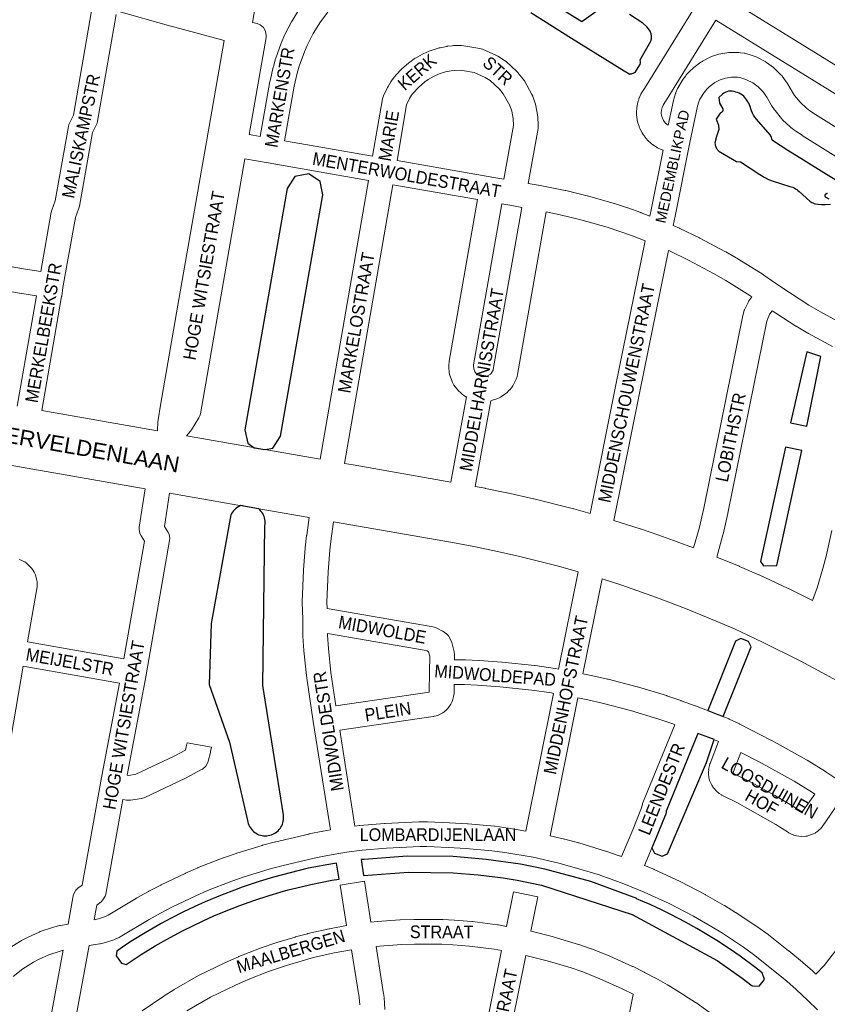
# Model space of a CAD drawing. Header units: metres. Extents: x 123817 to 142006, y 393105 to 406084.
# Tile 24 of 138: x 127737 to 128227, y 399973 to 400571. Entities that reach past the tile are written whole.
import ezdxf
from ezdxf.enums import TextEntityAlignment as Align

# ---------------------------------------------------------------- set-up
doc = ezdxf.new("R2010")
doc.units = ezdxf.units.M
doc.header["$MEASUREMENT"] = 0
doc.styles.add('Style-Arial', font='arial.ttf')

msp = doc.modelspace()

# ---------------------------------------------------------------- linework, layer by layer
at = {"color": 191, "linetype": 'Continuous', "lineweight": 0, "flags": 128}
for points in [[(127904.94, 400722.07), (127878.24, 400569.17)], [(128160.77, 400587.24), (128265.66, 400522.45), (128267.11, 400521.28), (128269.27, 400519.05), (128269.63, 400518.65), (128269.94, 400518.25), (128271.19, 400516.54), (128290.03, 400546.87), (128294.03, 400554.32), (128294.5, 400555.08), (128346.67, 400629.45)], [(128119.26, 400451.65), (128119.77, 400454.32), (128119.79, 400454.43), (128127.33, 400491.63), (128124.76, 400492.71), (128123.9, 400493.13), (128123.59, 400493.32), (128121.1, 400494.92), (128120.06, 400495.73), (128117.89, 400497.74), (128117.25, 400498.42), (128117.01, 400498.72), (128115.22, 400501.08), (128114.52, 400502.2), (128113.18, 400504.84), (128112.82, 400505.67), (128112.69, 400506.06), (128111.83, 400508.89), (128111.56, 400510.18), (128111.21, 400513.12), (128111.16, 400514), (128111.24, 400514.44), (128111.17, 400514.44), (128111.34, 400517.39), (128111.54, 400518.69), (128112.22, 400521.57), (128112.47, 400522.4), (128112.64, 400522.82), (128113.82, 400525.53), (128114.45, 400526.69), (128116.02, 400529.05), (128146.51, 400578.42)], [(128248.85, 400495.04), (128219.72, 400513.27), (128216.24, 400515.54), (128214.32, 400517.03), (128210.45, 400520.69), (128207.08, 400524.82), (128205.71, 400526.87), (128203.02, 400531.58), (128202.58, 400532.27), (128199.53, 400536.46), (128199.21, 400536.88), (128198.78, 400537.34), (128195.13, 400541.02), (128194.25, 400541.77), (128190.08, 400544.84), (128189.39, 400545.29), (128189.1, 400545.45), (128184.5, 400547.84), (128183.71, 400548.2), (128181.29, 400549.12), (128180.67, 400549.32), (128177.51, 400550.22), (128176.77, 400550.39), (128176.53, 400550.43), (128174.15, 400550.77), (128173.21, 400550.85), (128168.4, 400550.93), (128167.16, 400550.85), (128162.4, 400550.14), (128162.21, 400550.11), (128161.19, 400549.85), (128156.61, 400548.37), (128155.46, 400547.88), (128151.2, 400545.66), (128150.92, 400545.5), (128150.16, 400545), (128145.92, 400541.82), (128145.25, 400541.25), (128143.45, 400539.54), (128143.03, 400539.1), (128141.37, 400537.25), (128141.22, 400537.07), (128140.99, 400536.78), (128139.48, 400534.8), (128138.98, 400534.05), (128136.48, 400529.75), (128136.07, 400528.95), (128135.08, 400526.66), (128134.92, 400526.26), (128134.83, 400525.98), (128133.74, 400522.61), (128133.54, 400521.84), (128130.43, 400506.76), (128129.77, 400507.18), (128128.58, 400508.29), (128127.59, 400509.59), (128126.85, 400511.05), (128126.38, 400512.61), (128126.19, 400514.23), (128126.28, 400515.86), (128126.66, 400517.45), (128127.31, 400518.95), (128128.58, 400520.86), (128128.71, 400521.07), (128159.27, 400570.53), (128256.98, 400510.18)], [(128133.44, 400445.89), (128134.5, 400451.5), (128143.56, 400496.21), (128148.15, 400518.41), (128149, 400521.05), (128149.66, 400522.58), (128151.71, 400526.1), (128152.76, 400527.48), (128154.01, 400528.88), (128155.28, 400530.09), (128158.68, 400532.64), (128161.85, 400534.29), (128165.23, 400535.4), (128168.76, 400535.92), (128172.48, 400535.86), (128173.9, 400535.65), (128176.26, 400534.98), (128177.97, 400534.33), (128181.66, 400532.41), (128184.9, 400530.03), (128187.74, 400527.18), (128190.2, 400523.79), (128192.81, 400519.21), (128193.08, 400518.77), (128194.8, 400516.2), (128195.23, 400515.61), (128199.14, 400510.82), (128199.2, 400510.75), (128199.8, 400510.12), (128204.29, 400505.87), (128204.84, 400505.4), (128207.29, 400503.51), (128207.77, 400503.16), (128211.56, 400500.68), (128211.69, 400500.59), (128241.22, 400482.12)], [(127766.32, 400022.06), (127769.47, 400039.15), (127769.8, 400040.35)], [(127783.7, 400033.6), (127782.88, 400029.17), (127782.06, 400024.71)], [(127761.74, 399912.91), (127761.77, 399914.13), (127762.36, 399918.09), (127779.17, 400009.06)], [(127747.09, 399908.08), (127747.05, 399908.25), (127746.79, 399910.05), (127746.71, 399911.14), (127746.73, 399911.28), (127746.71, 399911.28), (127746.78, 399914.91), (127746.86, 399915.88), (127747.55, 399920.44), (127747.59, 399920.69), (127763.38, 400006.15)]]:
    msp.add_lwpolyline(points, dxfattribs=at)
at = {"color": 9, "linetype": 'Continuous', "lineweight": 0, "flags": 128}
for points in [[(127749.68, 400418), (127740.53, 400419.4), (127686.6, 400428.77), (127686.18, 400429.23), (127685.62, 400430.29), (127685.52, 400431.48), (127714.58, 400598.15), (127716.15, 400597.66), (127716.43, 400597.59), (127767.73, 400583.88), (127781.07, 400580.23), (127780.6, 400576.21), (127769.63, 400512.9), (127767.18, 400508), (127766.85, 400507.22), (127766.51, 400505.96), (127758.55, 400460.9), (127756.48, 400455.22), (127756.48, 400455.21), (127756.14, 400453.97), (127749.68, 400418)], [(127795.69, 400576.16), (127828.66, 400566.89), (127828.73, 400566.87), (127828.76, 400566.86), (127860.96, 400558.25), (127850.44, 400497.98), (127832.88, 400397.53), (127832.88, 400397.53), (127832.88, 400397.53), (127822.29, 400336.98), (127822.28, 400336.87), (127820.87, 400328.05), (127820.78, 400327.05), (127820.64, 400321.37)], [(127906.98, 400577.75), (127902.15, 400570.04), (127901.84, 400569.48), (127897.9, 400561.81), (127897.69, 400561.36), (127895.78, 400556.94), (127895.61, 400556.53), (127895.61, 400556.51), (127892.34, 400547.44), (127892.19, 400547), (127890.84, 400542.37), (127890.73, 400541.95), (127888.82, 400533.65), (127888.74, 400533.26), (127882.91, 400499.93), (127876.18, 400501.1), (127886.44, 400559.9), (127886.55, 400561.19), (127886.1, 400563.76), (127884.8, 400566.01), (127882.8, 400567.69), (127880.98, 400568.44), (127878.24, 400569.17)], [(128119.26, 400451.65), (128113.98, 400453.69), (128113.77, 400453.77), (128105.88, 400456.55), (128105.71, 400456.61), (128097.77, 400459.2), (128097.51, 400459.27), (128081.44, 400463.88), (128081.14, 400463.96), (128068.19, 400467.09), (128067.89, 400467.16), (128051.71, 400470.36), (128051.55, 400470.39), (128051.53, 400470.4), (128045.49, 400471.45), (128051.41, 400504.82), (128051.52, 400506.13), (128051.51, 400506.5), (128051.24, 400512.05), (128051.11, 400513.12), (128050.05, 400518.58), (128049.79, 400519.56), (128048.22, 400524.16), (128048.17, 400524.31), (128047.68, 400525.39), (128043.1, 400533.62), (128042.43, 400534.63), (128039.44, 400538.42), (128039.3, 400538.59), (128038.63, 400539.29), (128032.05, 400545.35), (128031.06, 400546.12), (128027.02, 400548.74), (128026.69, 400548.95), (128025.86, 400549.36), (128017.69, 400552.82), (128016.07, 400553.29), (128016.04, 400553.3), (128006.3, 400554.98), (128005, 400555.09), (128000.12, 400555.07), (127999.3, 400555.03), (127996.67, 400554.73), (127996.22, 400554.66), (127996.01, 400554.62), (127991.99, 400553.79), (127991.38, 400553.64), (127986.53, 400552.2), (127985.43, 400551.78), (127981.78, 400550.04), (127981.41, 400549.85), (127977.06, 400547.48), (127976.9, 400547.39), (127976.26, 400546.97), (127973.62, 400545.07), (127973.11, 400544.66), (127968.62, 400540.77), (127967.94, 400540.1), (127964.02, 400535.72), (127963.87, 400535.54), (127963.59, 400535.19), (127962.45, 400533.66), (127962.03, 400533.03), (127960.42, 400530.33), (127960.1, 400529.74), (127957.67, 400524.7), (127957.37, 400524), (127957.03, 400522.7), (127951.08, 400488), (127897.69, 400497.34), (127903.48, 400530.48), (127905.3, 400538.38), (127906.52, 400542.57), (127909.64, 400551.2), (127911.36, 400555.18), (127915.04, 400562.35), (127919.54, 400569.54), (127923.81, 400575.33)], [(127750.29, 400333.69), (127762.39, 400402.76), (127762.43, 400403), (127763.18, 400408.3), (127770.79, 400450.68), (127772.87, 400456.37), (127772.87, 400456.38), (127773.21, 400457.64), (127781.09, 400502.28), (127783.54, 400507.19), (127783.88, 400507.97), (127784.22, 400509.25), (127795.41, 400573.86)], [(128030.72, 400474.01), (128024.59, 400475.07), (127965.85, 400485.4), (127971.64, 400519.13), (127973.47, 400522.92), (127974.71, 400525.01), (127975.43, 400525.97), (127978.8, 400529.75), (127982.68, 400533.11), (127984.66, 400534.54), (127988.41, 400536.59), (127991.35, 400537.99), (127995.33, 400539.17), (127998.7, 400539.86), (128000.58, 400540.07), (128004.4, 400540.09), (128012.64, 400538.66), (128019.4, 400535.8), (128022.35, 400533.89), (128028.04, 400528.66), (128030.29, 400525.81), (128034.24, 400518.69), (128035.42, 400515.21), (128036.29, 400510.78), (128036.49, 400506.61), (128030.72, 400474.01)], [(127919.18, 400304.14), (127948.53, 400473.22), (127887.72, 400483.86), (127873.6, 400486.33), (127857.32, 400393.26), (127857.32, 400393.26), (127857.32, 400393.26), (127846.57, 400331.73), (127846.23, 400330.46), (127845.6, 400329.14), (127841.28, 400322), (127840.6, 400321.06), (127840.47, 400320.91), (127838.17, 400318.31)], [(127933.96, 400301.55), (127963.3, 400470.62), (128014.62, 400461.6), (127997.5, 400363.6), (127997.42, 400362.98), (127997.27, 400361.33), (127997.36, 400361.33), (127997.24, 400360.67), (127997.27, 400359.98), (127997.58, 400356.69), (127997.96, 400354.92), (127999.04, 400351.81), (127999.08, 400351.7), (127999.6, 400350.57), (128000.42, 400349.13), (128001.19, 400348.01), (128003.31, 400345.49), (128003.31, 400345.48), (128004.27, 400344.53), (128005.55, 400343.47), (128006.28, 400342.94), (128007.67, 400342.04), (128007.91, 400341.9), (127998.49, 400290.26)], [(128018.02, 400354.15), (128017.51, 400354.2), (128016.98, 400354.31), (128015.2, 400355.04), (128014.77, 400355.31), (128014.37, 400355.64), (128013.13, 400357.12), (128012.99, 400357.37), (128012.43, 400358.98), (128012.27, 400360.68), (128012.33, 400361.33), (128029.4, 400459.02), (128035.52, 400457.96), (128041.56, 400456.91), (128024.28, 400358.57), (128024.15, 400358.19), (128023.22, 400356.5), (128022.89, 400356.1), (128022.52, 400355.74), (128021.1, 400354.81), (128019.71, 400354.32), (128018.02, 400354.15)], [(128082.97, 400271.2), (128098.4, 400348.18), (128098.41, 400348.2), (128116.36, 400436.69), (128108.67, 400439.66), (128100.98, 400442.37), (128093.25, 400444.89), (128077.46, 400449.42), (128064.82, 400452.47), (128056.31, 400454.16), (128038.96, 400355.42), (128038.68, 400354.34), (128038.16, 400352.77), (128038.1, 400352.59), (128037.61, 400351.53), (128036.02, 400348.64), (128035.25, 400347.51), (128034.2, 400346.24), (128034.15, 400346.17), (128033.59, 400345.57), (128032.39, 400344.43), (128031.33, 400343.58), (128028.57, 400341.77), (128028.21, 400341.54), (128026.95, 400340.97), (128023.84, 400339.87), (128022.73, 400339.58), (128013.25, 400287.58)], [(128133.44, 400445.89), (128137.19, 400444.26), (128137.46, 400444.14), (128149.32, 400438.42), (128149.59, 400438.28), (128165.1, 400430.03), (128165.32, 400429.91), (128172.93, 400425.52), (128172.94, 400425.52), (128173.15, 400425.39), (128188.06, 400416.1), (128188.41, 400415.87), (128195.68, 400410.76), (128203.91, 400405.21), (128215.73, 400397.64), (128222.7, 400393.51), (128237.15, 400385.64)], [(128097.42, 400266.94), (128113.11, 400345.22), (128130.47, 400430.82), (128131.08, 400430.56), (128142.68, 400424.97), (128157.94, 400416.85), (128165.33, 400412.59), (128179.95, 400403.48), (128181.04, 400402.72), (128179.35, 400400.27), (128178.79, 400399.29), (128176.97, 400395.56), (128176.67, 400394.85), (128176.55, 400394.47), (128175.79, 400391.97), (128175.61, 400391.28), (128151.95, 400274.44), (128149.11, 400262.05), (128145.81, 400250.25)], [(127735.52, 400336.27), (127747.24, 400403.2), (127738.19, 400404.58), (127738.04, 400404.6), (127692.93, 400412.44), (127692.84, 400411.57), (127681.33, 400345.72)], [(128159.84, 400244.72), (128163.61, 400258.19), (128163.69, 400258.53), (128166.59, 400271.18), (128166.63, 400271.37), (128190.24, 400387.95), (128190.73, 400389.54), (128192.03, 400392.23), (128193.39, 400394.21), (128195.59, 400392.73), (128195.74, 400392.63), (128207.75, 400384.93), (128207.97, 400384.79), (128215.17, 400380.53), (128215.24, 400380.49), (128215.41, 400380.4), (128230.11, 400372.4)], [(127736.61, 400243.33), (127737.81, 400242.88), (127738.99, 400242.33), (127739.55, 400242.04), (127739.99, 400241.76), (127741.07, 400241.03), (127742.38, 400239.91), (127744.15, 400238), (127744.39, 400237.73), (127745.16, 400236.61), (127745.81, 400235.48), (127746.34, 400234.34), (127746.48, 400233.9), (127747.22, 400231.41), (127747.51, 400229.71), (127747.58, 400228.41), (127747.6, 400227.98), (127747.49, 400226.71), (127741.72, 400193.29), (127800.14, 400183.05), (127812.61, 400254.41), (127810.56, 400257.59), (127809.82, 400259.09), (127809.37, 400261.65), (127809.45, 400262.79), (127813.04, 400286.11)], [(127827.82, 400283.53), (127824.71, 400263.32), (127826.81, 400260.07), (127827.55, 400258.57), (127828, 400256.01), (127827.89, 400254.72), (127813.66, 400173.26), (127813.65, 400173.21), (127813.64, 400173.17), (127802.21, 400112.37), (127803.1, 400112.21), (127807.37, 400112.91), (127830.66, 400123.85), (127837.56, 400127.59), (127838.04, 400129.54), (127838.49, 400132.05), (127853.26, 400129.44), (127852.77, 400126.69), (127852.67, 400126.2), (127851.34, 400120.79), (127851.1, 400120.01), (127849.8, 400117.76), (127847.81, 400116.08), (127847.63, 400115.98), (127837.61, 400110.56), (127837.23, 400110.36), (127812.81, 400098.9), (127810.92, 400098.3), (127810.84, 400098.28), (127804.27, 400097.2), (127801.75, 400097.21), (127801.74, 400097.21), (127799.49, 400097.61), (127789.12, 400040.21), (127788.78, 400038.98), (127787.48, 400036.73), (127786.31, 400035.6), (127783.7, 400033.6)], [(127912.58, 400268.7), (127911.07, 400258.03), (127911.04, 400257.79), (127910.23, 400250.43), (127910.21, 400250.23), (127909.12, 400236.89), (127909.1, 400236.57), (127908.36, 400217.7), (127908.4, 400217.7), (127908.35, 400217.41), (127908.36, 400217.18), (127908.67, 400207.07), (127908.76, 400197.08), (127908.78, 400196.63), (127909.37, 400188.14), (127909.39, 400187.93), (127910.87, 400172.94), (127910.92, 400172.57), (127915.04, 400144.93), (127915.05, 400144.9), (127915.06, 400144.86), (127925.53, 400079.2), (127921.06, 400078.44), (127921.01, 400078.43), (127920.83, 400078.4), (127912.48, 400076.71), (127912.27, 400076.67), (127892.42, 400072.04), (127892.19, 400071.98), (127884.35, 400069.88), (127884.09, 400069.8), (127868.59, 400065.03), (127868.32, 400064.95), (127860.66, 400062.27), (127860.4, 400062.18), (127845.3, 400056.27), (127845.04, 400056.17), (127837.6, 400052.94), (127837.35, 400052.82), (127822.72, 400045.82), (127822.48, 400045.69), (127815.3, 400041.92), (127815.13, 400041.83), (127808.05, 400037.89), (127807.95, 400037.83), (127807.83, 400037.76), (127790.61, 400027.38), (127788.97, 400026.63), (127784.78, 400025.24), (127782.79, 400024.82), (127782.06, 400024.71)], [(127927.36, 400266.12), (127925.94, 400256.04), (127925.16, 400248.9), (127924.08, 400235.82), (127923.36, 400217.38), (127923.48, 400213.58), (127986.6, 400202.68), (127986.63, 400202.68), (127987.57, 400202.45), (127989.2, 400201.94), (127990.42, 400201.43), (127993.45, 400199.86), (127993.73, 400199.7), (127994.55, 400199.15), (127995.91, 400198.11), (127997.08, 400196.98), (127998.38, 400194.75), (127999.04, 400192.95), (127999.04, 400192.94), (127999.28, 400192.16), (128000.47, 400187.32), (128000.69, 400185.53), (128000.69, 400185.43), (128000.64, 400182.47), (128007.11, 400182.38), (128007.36, 400182.37), (128015.51, 400181.99), (128015.71, 400181.98), (128029.41, 400180.98), (128029.63, 400180.96), (128049.31, 400178.96), (128049.66, 400178.92), (128061.8, 400177.1), (128061.98, 400177.07), (128063.87, 400176.74), (128075.83, 400235.75)], [(128229.73, 400260.88), (128226.23, 400245.3), (128224.23, 400237.73), (128220.66, 400226.06), (128217.87, 400218.28)], [(128090.26, 400231.43), (128078.61, 400173.95), (128084.59, 400172.73), (128084.73, 400172.7), (128093.62, 400170.71), (128093.86, 400170.65), (128111.51, 400166.07), (128111.82, 400165.98), (128129.25, 400160.64), (128129.49, 400160.56), (128138.11, 400157.61), (128138.26, 400157.55), (128146.82, 400154.41), (128146.85, 400154.39), (128146.88, 400154.38), (128160.53, 400149.23), (128160.78, 400149.13), (128167.09, 400146.49), (128167.39, 400146.36), (128173.53, 400143.48), (128173.73, 400143.38), (128173.77, 400143.36), (128192.59, 400133.73), (128192.79, 400133.62), (128214.25, 400121.76), (128214.37, 400121.69), (128214.58, 400121.56), (128225.87, 400114.54), (128226.03, 400114.44), (128233.93, 400109.24)], [(127928.78, 400154.55), (127925.78, 400174.61), (127924.33, 400189.29), (127923.76, 400197.44), (127923.75, 400198.31), (127983.55, 400187.99), (127984.08, 400187.82), (127985.02, 400187.33), (127985.67, 400184.68), (127985.54, 400175.18), (127985.54, 400175.13), (127985.54, 400175.13), (127985.45, 400163.01), (127985.42, 400162.87), (127985.39, 400162.85), (127985.35, 400162.84), (127928.78, 400154.55)], [(127769.8, 400040.35), (127771.1, 400042.61), (127772.28, 400043.73), (127774.87, 400045.73), (127786.06, 400107.64), (127786.06, 400107.67), (127786.07, 400107.69), (127797.46, 400168.29), (127739.16, 400178.51), (127722.94, 400084.89)], [(128043.96, 400078.5), (128060.89, 400162.04), (128059.49, 400162.28), (128047.62, 400164.05), (128028.21, 400166.03), (128014.71, 400167.01), (128006.78, 400167.39), (128000.49, 400167.47), (128000.45, 400161.94), (128000.19, 400160.05), (127999.56, 400157.72), (127999.37, 400157.1), (127998.54, 400155.47), (127997.19, 400153.47), (127996.72, 400152.85), (127995.49, 400151.68), (127993.57, 400150.23), (127992.8, 400149.72), (127991.96, 400149.31), (127990.85, 400148.84), (127989.66, 400148.45), (127988.49, 400148.17), (127988.06, 400148.08), (127987.85, 400148.05), (127931.07, 400139.72), (127940.36, 400081.45), (127942.93, 400081.79), (127943.28, 400081.83), (127958.25, 400083.13), (127958.58, 400083.15), (127979.19, 400084.03), (127979.52, 400084.03), (127984.18, 400084.02), (127984.43, 400084.02), (127997.62, 400083.56), (127997.77, 400083.56), (128008.67, 400082.96), (128008.98, 400082.94), (128025.04, 400081.38), (128025.32, 400081.35), (128033.32, 400080.28), (128033.56, 400080.24), (128043.96, 400078.5)], [(128102.02, 400062.99), (128108.86, 400079.26), (128114.25, 400092.58), (128114.31, 400093.19), (128114.72, 400095), (128114.83, 400095.27), (128134.34, 400143.01), (128133.16, 400143.45), (128124.74, 400146.34), (128107.58, 400151.6), (128090.22, 400156.1), (128081.52, 400158.05), (128075.63, 400159.25), (128058.67, 400075.58), (128067.43, 400073.57), (128067.67, 400073.51), (128075.87, 400071.33), (128076.12, 400071.26), (128092.35, 400066.33), (128092.61, 400066.25), (128100.63, 400063.5), (128100.79, 400063.44), (128102.02, 400062.99)], [(128231.7, 400092.55), (128223.78, 400081.14), (128223.36, 400080.6), (128222.88, 400080.07), (128221.97, 400079.18), (128221.06, 400078.42), (128220.03, 400077.69), (128219.44, 400077.3), (128218.48, 400076.83), (128216.14, 400075.9), (128214.65, 400075.47), (128213.83, 400075.38), (128211.32, 400075.21), (128209.55, 400075.31), (128208.3, 400075.52), (128208.28, 400075.53), (128206.6, 400076.03), (128204.29, 400077.04), (128203.53, 400077.42), (128203.31, 400077.55), (128195.57, 400082.37), (128187.82, 400086.96), (128171.91, 400095.71), (128163.32, 400100.07), (128162.97, 400100.26), (128162.71, 400100.42), (128161.29, 400101.32), (128159.78, 400102.58), (128158.07, 400104.43), (128157.84, 400104.69), (128156.76, 400106.41), (128155.72, 400108.7), (128155.49, 400109.24), (128155.09, 400110.97), (128154.81, 400113.48), (128154.76, 400114.31), (128155.03, 400115.83), (128154.92, 400115.84), (128155.43, 400118.31), (128155.73, 400119.34), (128155.77, 400119.44), (128160.86, 400132.84), (128155.11, 400135.24), (128148.41, 400137.77), (128129.12, 400090.6), (128129.06, 400090), (128128.65, 400088.19), (128128.55, 400087.95), (128122.74, 400073.58), (128122.7, 400073.49), (128116, 400057.55), (128121.58, 400055.28), (128121.89, 400055.14), (128137.32, 400048.01), (128137.64, 400047.86), (128152.71, 400040.01), (128152.98, 400039.87), (128164.41, 400033.33), (128164.43, 400033.31), (128164.6, 400033.21), (128171.23, 400029.16), (128171.47, 400029), (128184.42, 400020.39), (128184.65, 400020.22), (128190.96, 400015.67), (128191.19, 400015.49), (128203.43, 400005.9), (128203.58, 400005.78), (128211.91, 399998.89), (128212.08, 399998.74), (128217.93, 399993.59), (128218.09, 399993.44), (128220.01, 399991.65)], [(128211.51, 400090.26), (128210.77, 400090.58), (128203.43, 400095.15), (128203.29, 400095.23), (128195.37, 400099.93), (128195.3, 400099.97), (128195.16, 400100.05), (128179.03, 400108.92), (128178.81, 400109.03), (128170.43, 400113.29), (128170.14, 400113.47), (128169.92, 400113.71), (128169.86, 400113.83), (128169.85, 400113.95), (128170, 400114.67), (128174.38, 400126.2), (128185.64, 400120.43), (128206.82, 400108.72), (128217.86, 400101.85), (128219.26, 400100.93), (128211.93, 400090.37), (128211.67, 400090.27), (128211.51, 400090.26)], [(128220.87, 399969.97), (128215.11, 399975.7), (128207.93, 399982.4), (128202.25, 399987.41), (128194.1, 399994.16), (128182.05, 400003.6), (128175.98, 400007.98), (128163.28, 400016.44), (128156.86, 400020.36), (128145.66, 400026.78), (128130.87, 400034.47), (128115.76, 400041.45), (128103.44, 400046.47), (128095.68, 400049.34), (128087.87, 400052.02), (128071.89, 400056.87), (128063.95, 400058.98), (128048.41, 400062.54), (128031.2, 400065.43), (128023.46, 400066.47), (128007.69, 400067.99), (127997.03, 400068.57), (127984.03, 400069.02), (127979.66, 400069.03), (127959.39, 400068.17), (127944.75, 400066.9), (127935.23, 400065.63), (127923.68, 400063.67), (127915.56, 400062.03), (127895.95, 400057.46), (127888.37, 400055.43), (127873.13, 400050.74), (127865.74, 400048.16), (127850.89, 400042.35), (127843.71, 400039.23), (127829.33, 400032.35), (127822.35, 400028.69), (127815.46, 400024.85), (127798, 400014.32), (127797.88, 400014.25), (127797.28, 400013.94), (127794.88, 400012.83), (127794.09, 400012.52), (127789.08, 400010.86), (127788.26, 400010.64), (127785.68, 400010.1), (127785.45, 400010.06), (127785.32, 400010.04), (127779.17, 400009.06)], [(128220.01, 399991.65), (128224.93, 399996.82), (128274.19, 400060.49)], [(127811.18, 399969.43), (127824.32, 399978.37), (127824.56, 399978.53), (127830.47, 399982.23), (127830.7, 399982.37), (127830.74, 399982.39), (127845.44, 399990.75), (127845.84, 399990.96), (127861.43, 399998.6), (127861.73, 399998.74), (127869.62, 400002.19), (127869.89, 400002.3), (127882.51, 400007.23), (127882.81, 400007.34), (127894.12, 400011.23), (127894.43, 400011.33), (127904.06, 400014.19), (127904.26, 400014.25), (127911.52, 400016.19), (127911.81, 400016.26), (127924.65, 400019.17), (127924.95, 400019.23), (127935.2, 400021.12), (127931.3, 400045.65), (127946.12, 400048), (127950.07, 400023.12), (127953.75, 400023.55), (127954.09, 400023.58), (127967.54, 400024.55), (127967.81, 400024.56), (127976.08, 400024.86), (127976.37, 400024.86), (127993.34, 400024.8), (127993.65, 400024.79), (128000.46, 400024.49), (128000.73, 400024.47), (128011.24, 400023.62), (128011.56, 400023.59), (128026.89, 400021.68), (128027.26, 400021.62), (128027.38, 400021.6), (128032.32, 400020.64), (128036.57, 400041.57), (128051.27, 400038.59), (128047.03, 400017.7), (128047.22, 400017.66), (128060.75, 400014.29), (128061.11, 400014.19), (128075.94, 400009.71), (128076.22, 400009.62), (128083.55, 400007.09), (128083.86, 400006.97), (128094.6, 400002.72), (128094.92, 400002.59), (128108.8, 399996.34), (128109.06, 399996.22), (128115.88, 399992.82), (128116.07, 399992.72), (128122.66, 399989.19), (128122.76, 399989.13), (128122.77, 399989.13), (128130, 399985.1), (128130.1, 399985.05), (128130.27, 399984.95), (128140.12, 399978.92), (128140.33, 399978.79), (128146.87, 399974.5), (128147.07, 399974.36), (128155.32, 399968.55)], [(127730.57, 400007.4), (127737.52, 400011.76), (127737.76, 400011.9), (127738, 400012.03), (127741.62, 400013.95), (127742.06, 400014.17), (127748.74, 400017.18), (127749.42, 400017.44), (127756.9, 400019.96), (127757.45, 400020.12), (127761.27, 400021.1), (127761.74, 400021.2), (127766.32, 400022.06)], [(127958.49, 399970.18), (127958.32, 399974), (127958.28, 399974.44), (127957.78, 399979.23), (127957.73, 399979.62), (127953.21, 400008.38), (127955.33, 400008.63), (127968.48, 400009.58), (127976.47, 400009.86), (127993.13, 400009.8), (127999.65, 400009.51), (128009.87, 400008.68), (128024.78, 400006.82), (128029.34, 400005.94), (128001.55, 399868.57)], [(127763.38, 400006.15), (127761.42, 400005.66), (127754.56, 400003.35), (127748.43, 400000.59), (127745.26, 399998.91), (127738.86, 399994.89), (127732.92, 399990.3)], [(127838.29, 399969.43), (127852.65, 399977.59), (127867.89, 399985.06), (127875.49, 399988.38), (127887.83, 399993.21), (127898.85, 399996.99), (127908.24, 399999.78), (127915.26, 400001.67), (127927.82, 400004.51), (127938.33, 400006.44), (127942.89, 399977.48), (127943.34, 399973.11)], [(128082.76, 399848.1), (128016.12, 399864.9), (128044.05, 400002.99), (128056.95, 399999.78), (128071.47, 399995.39), (128078.5, 399992.96), (128088.92, 399988.84), (128102.5, 399982.72), (128109.09, 399979.44), (128109.21, 399979.38), (128109.2, 399979.36), (128091.32, 399890.57), (128082.76, 399848.1)]]:
    msp.add_lwpolyline(points, dxfattribs=at)
at = {"flags": 128}
for points in [[(128086.55, 400575.62), (128078, 400569.56), (128053.61, 400584.88)], [(128047.07, 400575.21), (128071.75, 400559.64), (128103.75, 400539.84), (128107.06, 400537.79), (128107.59, 400537.85), (128108.1, 400537.95), (128108.61, 400538.1), (128109.1, 400538.3), (128109.57, 400538.54), (128110.02, 400538.82), (128110.44, 400539.14), (128113.19, 400543.34), (128113.33, 400543.71), (128113.44, 400544.09), (128113.51, 400544.48), (128113.55, 400544.87), (128113.55, 400545.27), (128113.52, 400545.66), (128113.46, 400546.05), (128113.36, 400546.43), (128119.76, 400557.82), (128120.18, 400559.26), (128120.26, 400560.77), (128119.95, 400562.31), (128119.34, 400563.76), (128118.44, 400565.2), (128117.35, 400566.49), (128114.97, 400568.62), (128106.96, 400573.98)], [(128254.5, 400459.79), (128226.33, 400476.85), (128212.48, 400485.57), (128203.05, 400491.37), (128193.71, 400497.43), (128193.41, 400497.78), (128193.22, 400498.34), (128192.96, 400499.6), (128192.78, 400500), (128192.14, 400500.91), (128183.93, 400510.49), (128183.01, 400511.61), (128182.2, 400512.82), (128181.5, 400514.09), (128180.91, 400515.42), (128180.45, 400516.8), (128180.11, 400518.22), (128179.71, 400519.19), (128179.24, 400520.13), (128178.73, 400521.05), (128178.16, 400521.94), (128176.89, 400523.64), (128176.18, 400524.42), (128175.36, 400525.1), (128174.44, 400525.7), (128173.45, 400526.18), (128172.43, 400526.56), (128171.38, 400526.88), (128170.3, 400527.15), (128169.21, 400527.36), (128168.11, 400527.45), (128167, 400527.35), (128165.98, 400527.1), (128165.01, 400526.7), (128164.1, 400526.17), (128163.27, 400525.53), (128161.17, 400523.59), (128161.52, 400520.14), (128163.56, 400516.68), (128163.59, 400516.5), (128163.61, 400516.32), (128163.61, 400516.14), (128163.6, 400515.96), (128163.57, 400515.78), (128163.53, 400515.61), (128163.47, 400515.44), (128163.39, 400515.27), (128163.3, 400515.12), (128163.2, 400514.97), (128163.09, 400514.83), (128162.96, 400514.7), (128162.82, 400514.59), (128162.67, 400514.48), (128162.52, 400514.39), (128162.35, 400514.32), (128162.18, 400514.26), (128162.01, 400514.21), (128161.83, 400514.18), (128159.42, 400510.47), (128160.94, 400506.8), (128161.02, 400504.17), (128159.76, 400500), (128158.84, 400496.99), (128158.77, 400496.43), (128158.75, 400495.86), (128158.78, 400495.3), (128158.86, 400494.74), (128159, 400494.19), (128159.18, 400493.66), (128159.41, 400493.14), (128159.68, 400492.65), (128160, 400492.18), (128160.35, 400491.74), (128160.75, 400491.34), (128161.18, 400490.98), (128161.64, 400490.65), (128162.13, 400490.37), (128171.71, 400484.72), (128174.24, 400484.59), (128186.06, 400476.82), (128188.59, 400475.23), (128191.26, 400473.89), (128194.04, 400472.8), (128204.26, 400469.64), (128205.15, 400469.41), (128206.02, 400469.1), (128206.85, 400468.71), (128207.65, 400468.26), (128208.41, 400467.73), (128209.11, 400467.14), (128209.77, 400466.5), (128216.27, 400460.76), (128216.86, 400460.3), (128217.49, 400459.91), (128218.16, 400459.58), (128218.91, 400459.32), (128219.69, 400459.15), (128221.26, 400458.93), (128223.45, 400458.69), (128225.65, 400458.62), (128228.88, 400458.93)], [(128228, 400461.86), (128226.11, 400462.88), (128226.02, 400462.96), (128225.93, 400463.06), (128225.85, 400463.16), (128225.78, 400463.26), (128225.72, 400463.37), (128225.67, 400463.49), (128225.63, 400463.61), (128225.6, 400463.73), (128225.58, 400463.86), (128225.57, 400463.99), (128225.57, 400464.12), (128225.58, 400464.24), (128225.61, 400464.37), (128225.64, 400464.49), (128225.69, 400464.61), (128225.75, 400464.72), (128225.81, 400464.83), (128225.89, 400464.94), (128225.97, 400465.03), (128226.06, 400465.12), (128226.16, 400465.2), (128226.27, 400465.27), (128226.38, 400465.33), (128226.5, 400465.39), (128226.62, 400465.43), (128226.74, 400465.46), (128226.87, 400465.48), (128226.99, 400465.49)]]:
    msp.add_lwpolyline(points, dxfattribs=at)
for points in [[(127885.85, 400309.95), (127890.51, 400310.8), (127895.26, 400318.07), (127920.91, 400464.58), (127919.19, 400472.64), (127912.35, 400477.24), (127903.91, 400475.58), (127899.24, 400468.37), (127873.59, 400321.86), (127875.26, 400313.89), (127879.26, 400311.11)], [(128214.46, 400324.15), (128222.98, 400366.48), (128214.5, 400369.25), (128204.59, 400326.11)], [(128188.2, 400239.39), (128196.26, 400239.58), (128211.46, 400309.45), (128201.57, 400311.42), (128186.36, 400242.13)], [(127871.2, 400275.94), (127870.34, 400275.6), (127869.49, 400275.16), (127868.68, 400274.65), (127867.92, 400274.08), (127867.21, 400273.44), (127866.56, 400272.74), (127865.97, 400271.99), (127865.45, 400271.19), (127865, 400270.35), (127853.12, 400204.45), (127851.96, 400167.39), (127864.26, 400132.41), (127875.17, 400084.83), (127875.37, 400083.89), (127875.64, 400082.97), (127875.99, 400082.07), (127876.42, 400081.22), (127876.92, 400080.4), (127877.49, 400079.63), (127878.13, 400078.91), (127878.83, 400078.25), (127879.58, 400077.65), (127880.38, 400077.12), (127881.22, 400076.67), (127882.1, 400076.29), (127883.02, 400075.98), (127883.95, 400075.76), (127884.9, 400075.62), (127885.86, 400075.56), (127886.82, 400075.59), (127887.77, 400075.7), (127888.71, 400075.89), (127889.63, 400076.16), (127890.52, 400076.51), (127891.38, 400076.94), (127892.2, 400077.45), (127892.97, 400078.02), (127893.69, 400078.65), (127894.35, 400079.35), (127894.94, 400080.1), (127895.47, 400080.9), (127895.93, 400081.75), (127896.31, 400082.63), (127896.61, 400083.54), (127896.84, 400084.47), (127896.98, 400085.42), (127897.03, 400086.38), (127897.01, 400087.34), (127896.9, 400088.29), (127884.39, 400166.72), (127885.76, 400263.73), (127885.88, 400264.67), (127885.91, 400265.63), (127885.87, 400266.58), (127885.74, 400267.53), (127885.53, 400268.46), (127885.25, 400269.37), (127884.88, 400270.25), (127884.44, 400271.1), (127883.92, 400271.9), (127883.34, 400272.66), (127882.7, 400273.36), (127882, 400274.01), (127881.9, 400274.08), (127873.91, 400275.47)], [(128163.72, 400147.9), (128180.72, 400190.31), (128180.33, 400191.07), (128179.05, 400193.58), (128174.39, 400195.23), (128171.21, 400193.69), (128154.32, 400151.58), (128154.33, 400151.57), (128160.53, 400149.23), (128160.78, 400149.13)], [(128122.7, 400073.49), (128120.53, 400068.31), (128122.14, 400065.09), (128126.64, 400063.29), (128129.9, 400064.63), (128153.69, 400120.08), (128158.24, 400133.94), (128155.11, 400135.24), (128148.41, 400137.77), (128129.12, 400090.6), (128129.06, 400090), (128128.65, 400088.19), (128128.55, 400087.95)], [(127945.57, 400051.47), (127972.75, 400053.46), (128000, 400053.14), (128015.14, 400051.97), (128030.2, 400050.08), (128038.81, 400048.67), (128053.48, 400045.56), (128108.49, 400027.84), (128160.15, 400000), (128175.34, 399989.15), (128181.4, 399984.49), (128185.65, 399984.44), (128188.8, 399988.31), (128187.43, 399992.47), (128182.81, 399996.11), (128173.94, 400002.62), (128168.18, 400006.6), (128159.82, 400012.08), (128153.87, 400015.77), (128147.84, 400019.32), (128140.86, 400023.23), (128132.01, 400027.88), (128126.63, 400030.54), (128119.38, 400033.93), (128114.96, 400035.71), (128111.17, 400037.26), (128111.27, 400037.5), (128083.35, 400047.84), (128055.45, 400055.36), (128040.74, 400058.31), (128020.01, 400061.3), (128000, 400062.96), (127971.97, 400063.25), (127945.97, 400061.32), (127944.03, 400061.18)], [(127930.71, 400049.39), (127929.18, 400059.05), (127927.87, 400058.82), (127911.88, 400055.99), (127890.83, 400050.46), (127882.31, 400047.9), (127871.88, 400044.41), (127867.18, 400042.7), (127859.72, 400039.83), (127849.57, 400035.58), (127843.19, 400032.7), (127835.98, 400029.24), (127828.85, 400025.61), (127822.69, 400022.29), (127813.15, 400016.81), (127805.48, 400012.1), (127801.28, 400009.39), (127795.79, 400005.7), (127795.46, 400002.75), (127798.72, 399998.26), (127800.12, 399997.93), (127801.52, 399997.6), (127810.57, 400003.54), (127819.1, 400008.76), (127826.04, 400012.74), (127835.74, 400017.94), (127841.99, 400021.07), (127848.32, 400024.07), (127854.71, 400026.94), (127861.15, 400029.66), (127870.46, 400033.32), (127878.91, 400036.36), (127888.36, 400039.42), (127895.07, 400041.4), (127899.89, 400042.73), (127907.64, 400044.71), (127913.49, 400046.06), (127919.36, 400047.31), (127926.23, 400048.62)]]:
    msp.add_lwpolyline(points, close=True, dxfattribs=at)
at = {"color": 40, "linetype": 'Continuous', "lineweight": 0, "flags": 128}
for points in [[(127820.64, 400321.37), (127750.29, 400333.69)], [(127919.18, 400304.14), (127838.17, 400318.31)], [(127675.12, 400310.23), (127736.76, 400299.45), (127813.04, 400286.11)], [(127998.49, 400290.26), (127939.18, 400300.64), (127933.96, 400301.55)], [(127827.82, 400283.53), (127873.91, 400275.47), (127912.58, 400268.7)], [(128013.25, 400287.58), (128019.35, 400286.44), (128019.51, 400286.41), (128032.54, 400283.75), (128032.73, 400283.71), (128048.62, 400280.14), (128048.88, 400280.08), (128072.95, 400274), (128073.2, 400273.94), (128082.97, 400271.2)], [(127927.36, 400266.12), (127999.48, 400253.5), (128012.5, 400251.05), (128025.09, 400248.48), (128040.39, 400245.05), (128063.79, 400239.14), (128075.83, 400235.75)], [(128097.42, 400266.94), (128113.32, 400261.96), (128113.56, 400261.88), (128124.63, 400258.1), (128124.79, 400258.04), (128135.75, 400254.07), (128135.91, 400254.02), (128145.81, 400250.25)], [(128159.84, 400244.72), (128173.45, 400239.15), (128173.65, 400239.06), (128185.32, 400233.99), (128185.57, 400233.87), (128203.09, 400225.67), (128203.33, 400225.56), (128217.87, 400218.28)], [(128090.26, 400231.43), (128102.17, 400227.69), (128123.33, 400220.25), (128140.9, 400213.55), (128159.53, 400205.92), (128170.62, 400201.09), (128187.51, 400193.18), (128210.35, 400181.76), (128223.62, 400174.71), (128234.72, 400168.59), (128263.52, 400151.39), (128274.14, 400144.76), (128281.66, 400139.81), (128298.93, 400127.78), (128306.53, 400122.19), (128313.98, 400116.42)]]:
    msp.add_lwpolyline(points, dxfattribs=at)

# ---------------------------------------------------------------- texts
at = {"color": 8, "style": 'Style-Arial', "width": 0.909091}
for s, rotation, p in [('MARKENSTR', 80.08236, (127894.67, 400523.65)), ('KERK', 40.88279, (127978.02, 400538.99)), ('STR', 317.37313, (128026.97, 400539.83)), ('MALISKAMPSTR', 77.97974, (127774.1, 400500.19)), ('MARIE', 80.27276, (127960.81, 400500.37)), ('MENTERWOLDESTRAAT', 349.94156, (127971.76, 400476.6)), ('HOGE WITSIESTRAAT', 80.06837, (127848.7, 400415.56)), ('MARKELOSTRAAT', 80.06862, (127941.09, 400386.98)), ('MERKELBEEKSTR', 80.06835, (127751.36, 400380.86)), ('MIDDELHARNISSTRAAT', 79.99191, (128017.22, 400352.34)), ('MIDDENSCHOUWENSTRAAT', 78.43351, (128105.06, 400344.24)), ('LOBITHSTR', 78.30646, (128168.25, 400317.43)), ('MIDWOLDE', 349.67931, (127956.99, 400200.68)), ('MIDDENHOFSTRAAT', 78.39472, (128068.28, 400161)), ('MEIJELSTR', 350.06688, (127767.38, 400181.18)), ('HOGE WITSIESTRAAT', 80.0682, (127800.1, 400142.81)), ('MIDWOLDEPAD', 355.74424, (128025.41, 400173.01)), ('MIDWOLDESTR', 98.73489, (127924.27, 400139.04)), ('PLEIN', 8.98476, (127960.29, 400150.96)), ('LEENDESTR', 68.17726, (128126.31, 400104.01)), ('LOOSDUINEN', 330.72989, (128191.98, 400104.65)), ('HOF', 330.72989, (128187.16, 400095.89)), ('STRAAT', 359.79739, (127992.95, 400017.3)), ('MAALBERGEN', 16.55456, (127901.38, 400005.57)), ('MIDDENDORPSTRAAT', 77.93514, (128024.27, 399943.01))]:
    msp.add_text(s, height=7.7, rotation=rotation, dxfattribs=at).set_placement(p, align=Align.MIDDLE_CENTER)
at = {"color": 8, "style": 'Style-Arial'}
msp.add_text('MEDEMBLIKPAD', height=6.3, rotation=77.8158, dxfattribs=at).set_placement((128132.97, 400481.71), align=Align.MIDDLE_CENTER)
at = {"style": 'Style-Arial'}
msp.add_text('BIJSTERVELDENLAAN', height=9.6, rotation=350.06912, dxfattribs=at).set_placement((127762.92, 400313.08), align=Align.MIDDLE_CENTER)
at = {"color": 8, "style": 'Style-Arial', "width": 0.909091}
msp.add_text('LOMBARDIJENLAAN', height=7.7, dxfattribs=at).set_placement((127990.77, 400076.29), align=Align.MIDDLE_CENTER)

doc.saveas('drawing.dxf')
